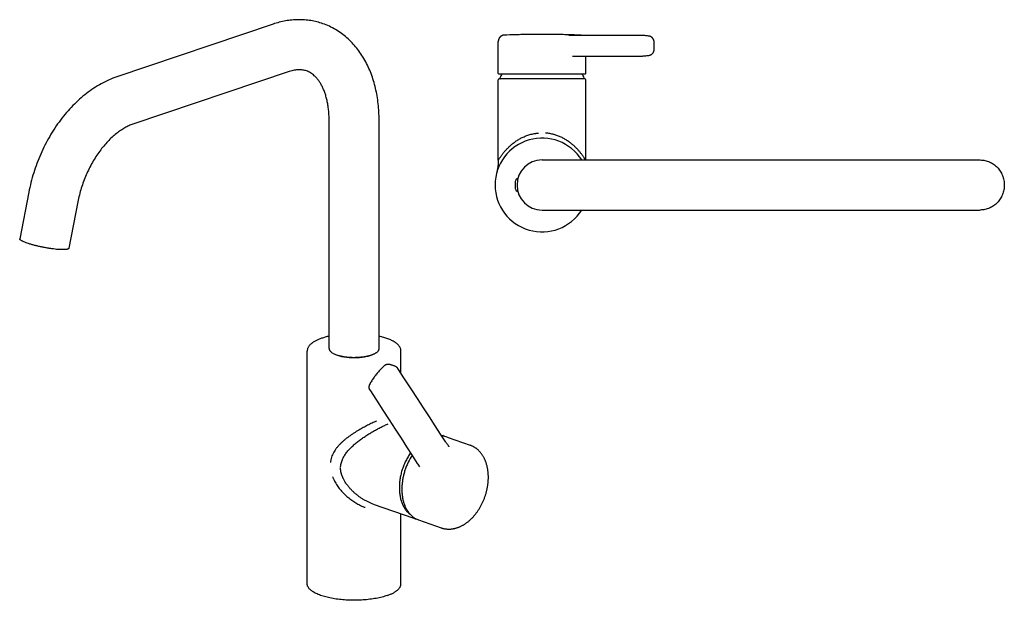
# Model space of a CAD drawing. Header units: millimetres. Extents: x 44 to 516, y 43 to 650.
# Tile 1 of 2: x 44 to 516, y 43 to 321. Entities that reach past the tile are written whole.
import ezdxf

# ---------------------------------------------------------------- set-up
doc = ezdxf.new("R2010")
doc.units = ezdxf.units.MM
doc.header["$LTSCALE"] = 32.67
doc.layers.get('0').update_dxf_attribs({"linetype": 'CONTINUOUS'})

msp = doc.modelspace()

# ---------------------------------------------------------------- linework, layer by layer
at = {"color": 7, "linetype": 'CONTINUOUS'}
for p, q in [((165.46, 319.12), (90.51, 293.86)), ((276.28, 313.83), (276.26, 313.82)), ((276.31, 313.83), (276.28, 313.83)), ((276.33, 313.83), (276.31, 313.83)), ((276.35, 313.83), (276.33, 313.83)), ((276.39, 313.83), (276.38, 313.83)), ((276.41, 313.84), (276.39, 313.83)), ((276.43, 313.84), (276.41, 313.84)), ((276.44, 313.84), (276.43, 313.84)), ((277.58, 313.87), (276.44, 313.84)), ((279.07, 313.92), (277.58, 313.87)), ((280.4, 313.96), (279.07, 313.92)), ((281.59, 314), (280.4, 313.96)), ((282.55, 314.02), (281.59, 314)), ((283.53, 314.05), (282.55, 314.02)), ((284.36, 314.07), (283.53, 314.05)), ((285.02, 314.08), (284.36, 314.07)), ((285.73, 314.09), (285.02, 314.08)), ((286.51, 314.11), (285.73, 314.09)), ((287.07, 314.12), (286.51, 314.11)), ((287.66, 314.13), (287.07, 314.12)), ((288.29, 314.14), (287.66, 314.13)), ((288.96, 314.15), (288.29, 314.14)), ((289.67, 314.15), (288.96, 314.15)), ((297.18, 314.17), (296.42, 314.18)), ((297.91, 314.17), (297.18, 314.17)), ((298.6, 314.16), (297.91, 314.17)), ((299.27, 314.16), (298.6, 314.16)), ((299.91, 314.15), (299.27, 314.16)), ((300.52, 314.14), (299.91, 314.15)), ((301.11, 314.13), (300.52, 314.14)), ((301.68, 314.12), (301.11, 314.13)), ((302.23, 314.12), (301.68, 314.12)), ((303.02, 314.1), (302.23, 314.12)), ((303.75, 314.09), (303.02, 314.1)), ((304.65, 314.07), (303.75, 314.09)), ((305.48, 314.05), (304.65, 314.07)), ((306.47, 314.02), (305.48, 314.05)), ((306.85, 314.01), (306.47, 314.02)), ((307.81, 313.99), (306.85, 314.01)), ((341.33, 313.74), (307.49, 313.74)), ((308.82, 313.96), (307.81, 313.99)), ((309.92, 313.92), (308.82, 313.96)), ((311.17, 313.88), (309.92, 313.92)), ((310.73, 313.75), (310.72, 313.75)), ((310.74, 313.75), (310.73, 313.75)), ((310.76, 313.74), (310.74, 313.75)), ((310.79, 313.74), (310.76, 313.74)), ((310.83, 313.74), (310.79, 313.74)), ((312.64, 313.84), (311.17, 313.88)), ((312.66, 313.84), (312.64, 313.84)), ((312.68, 313.83), (312.66, 313.84)), ((312.7, 313.83), (312.68, 313.83)), ((312.72, 313.83), (312.7, 313.83)), ((312.73, 313.83), (312.72, 313.83)), ((312.75, 313.83), (312.73, 313.83)), ((312.78, 313.83), (312.75, 313.83)), ((273.54, 295.44), (273.54, 310.84)), ((309.17, 303.79), (341.44, 303.79)), ((315.54, 295.44), (315.54, 303.79)), ((173.13, 296.38), (98.18, 271.12)), ((273.74, 295.24), (315.34, 295.24)), ((274.29, 292.94), (274.29, 293.08)), ((314.79, 292.94), (314.79, 293.08)), ((273.54, 253.78), (273.54, 292.34)), ((315.04, 292.84), (274.04, 292.84)), ((315.54, 253.94), (315.54, 292.34)), ((192.34, 163.44), (192.34, 273.1)), ((216.34, 163.44), (216.34, 273.1)), ((294.54, 253.94), (504.86, 253.94)), ((272.85, 247.93), (272.75, 247.55)), ((281.64, 243.59), (281.64, 240.29)), ((282.77, 245.04), (282.95, 245.04)), ((48.19, 238.47), (43.84, 216.18)), ((282.77, 238.84), (282.95, 238.84)), ((71.75, 233.87), (67.4, 211.58)), ((294.54, 229.94), (504.86, 229.94)), ((181.84, 50.55), (181.84, 162.29)), ((226.84, 151.59), (226.84, 162.29)), ((195.38, 160.66), (195.38, 160.63)), ((225.32, 153.93), (225.32, 153.93)), ((246.2, 121.94), (246.89, 121.69)), ((248.4, 118.61), (248.6, 118.32)), ((249.09, 120.93), (259.98, 117.13)), ((249.91, 116.47), (249.91, 116.47)), ((234.66, 108.32), (234.86, 108.01)), ((234.86, 108.01), (235.67, 106.73)), ((213.43, 88.88), (233.07, 82.03)), ((226.84, 50.55), (226.84, 84.2)), ((235.26, 81.27), (246.15, 77.47))]:
    msp.add_line(p, q, dxfattribs=at)
for points in [[(276.26, 313.82), (276.24, 313.82), (276.23, 313.82), (276.21, 313.82), (276.2, 313.82), (276.18, 313.82), (276.16, 313.81), (276.14, 313.81), (276.12, 313.81), (276.1, 313.81), (276.08, 313.8), (276.06, 313.8), (276.04, 313.8), (276.02, 313.79), (276, 313.79), (275.97, 313.78), (275.95, 313.78), (275.93, 313.77), (275.9, 313.77), (275.88, 313.76), (275.85, 313.76), (275.83, 313.75), (275.8, 313.75), (275.78, 313.74), (275.75, 313.73), (275.73, 313.73), (275.7, 313.72), (275.68, 313.71), (275.65, 313.7), (275.63, 313.7), (275.6, 313.69), (275.57, 313.68), (275.55, 313.67), (275.52, 313.66), (275.49, 313.65), (275.47, 313.64), (275.44, 313.63), (275.41, 313.62), (275.38, 313.61), (275.36, 313.59), (275.33, 313.58), (275.3, 313.57), (275.27, 313.56), (275.24, 313.54), (275.22, 313.53), (275.19, 313.52), (275.16, 313.5), (275.13, 313.49), (275.1, 313.47), (275.07, 313.46), (275.04, 313.44), (275.02, 313.42), (274.99, 313.4), (274.96, 313.39), (274.93, 313.37), (274.9, 313.35), (274.87, 313.33), (274.84, 313.31), (274.81, 313.29), (274.78, 313.27), (274.75, 313.25), (274.72, 313.22), (274.69, 313.2), (274.66, 313.18), (274.63, 313.15), (274.6, 313.13), (274.57, 313.1), (274.54, 313.07), (274.51, 313.04), (274.48, 313.02), (274.44, 312.99), (274.41, 312.95), (274.38, 312.92), (274.35, 312.89), (274.32, 312.86), (274.29, 312.82), (274.26, 312.79), (274.23, 312.75), (274.2, 312.71), (274.17, 312.67), (274.14, 312.63), (274.11, 312.59), (274.08, 312.55), (274.05, 312.51), (274.02, 312.46), (273.99, 312.42), (273.96, 312.37), (273.93, 312.32), (273.91, 312.28), (273.88, 312.23), (273.85, 312.18), (273.83, 312.13), (273.81, 312.07), (273.78, 312.02), (273.76, 311.96), (273.74, 311.91), (273.71, 311.85), (273.69, 311.79), (273.67, 311.73), (273.66, 311.67), (273.64, 311.61), (273.62, 311.54), (273.61, 311.48), (273.59, 311.41), (273.58, 311.34), (273.57, 311.27), (273.56, 311.2), (273.55, 311.12), (273.55, 311.05), (273.54, 310.97), (273.54, 310.9), (273.54, 310.84)], [(276.38, 313.83), (276.37, 313.83), (276.35, 313.83)], [(296.42, 314.18), (296.02, 314.18), (295.61, 314.18), (295.2, 314.18), (294.76, 314.18), (294.32, 314.18), (293.86, 314.18), (293.4, 314.18), (292.93, 314.18), (292.47, 314.18), (292.03, 314.17), (291.6, 314.17), (291.19, 314.17), (290.79, 314.16), (290.4, 314.16), (289.67, 314.15)], [(310.72, 313.75), (310.72, 313.75), (310.72, 313.75)], [(313.3, 313.74), (313.3, 313.74), (313.27, 313.75), (313.24, 313.75), (313.22, 313.76), (313.19, 313.77), (313.17, 313.77), (313.14, 313.78), (313.12, 313.78), (313.1, 313.79), (313.07, 313.79), (313.05, 313.79), (313.03, 313.8), (313.01, 313.8), (312.99, 313.8), (312.97, 313.81), (312.95, 313.81), (312.93, 313.81), (312.91, 313.82), (312.89, 313.82), (312.87, 313.82), (312.86, 313.82), (312.84, 313.82), (312.83, 313.82), (312.81, 313.83), (312.8, 313.83), (312.78, 313.83)], [(346.01, 313.34), (345.59, 313.41), (345.17, 313.47), (344.75, 313.53), (344.33, 313.58), (343.92, 313.62), (343.51, 313.65), (343.11, 313.68), (342.71, 313.71), (342.3, 313.72), (341.9, 313.73), (341.49, 313.74), (341.33, 313.74)], [(348.36, 310.6), (348.35, 310.67), (348.34, 310.75), (348.33, 310.83), (348.32, 310.91), (348.3, 310.99), (348.29, 311.07), (348.27, 311.15), (348.25, 311.23), (348.22, 311.31), (348.2, 311.39), (348.17, 311.47), (348.14, 311.54), (348.11, 311.62), (348.08, 311.69), (348.04, 311.77), (348.01, 311.84), (347.97, 311.91), (347.93, 311.98), (347.89, 312.05), (347.84, 312.12), (347.8, 312.18), (347.75, 312.25), (347.7, 312.31), (347.65, 312.37), (347.6, 312.43), (347.55, 312.49), (347.5, 312.55), (347.44, 312.6), (347.39, 312.65), (347.33, 312.71), (347.27, 312.76), (347.21, 312.8), (347.15, 312.85), (347.09, 312.89), (347.02, 312.94), (346.96, 312.98), (346.89, 313.02), (346.83, 313.05), (346.76, 313.09), (346.69, 313.12), (346.63, 313.15), (346.56, 313.18), (346.49, 313.21), (346.42, 313.23), (346.35, 313.26), (346.28, 313.28), (346.21, 313.3), (346.13, 313.31), (346.06, 313.33), (346.01, 313.34)], [(348.34, 306.75), (348.37, 307.12), (348.39, 307.51), (348.41, 307.9), (348.42, 308.29), (348.43, 308.67), (348.42, 309.06), (348.42, 309.45), (348.4, 309.84), (348.38, 310.23), (348.36, 310.6)], [(341.44, 303.79), (341.87, 303.79), (342.29, 303.8), (342.71, 303.82), (343.14, 303.85), (343.56, 303.88), (343.99, 303.92), (344.42, 303.96), (344.85, 304.02), (345.28, 304.08), (345.73, 304.15), (346.16, 304.22)], [(346.16, 304.22), (346.21, 304.23), (346.28, 304.25), (346.35, 304.27), (346.42, 304.29), (346.48, 304.31), (346.55, 304.33), (346.62, 304.36), (346.69, 304.38), (346.75, 304.41), (346.82, 304.44), (346.88, 304.48), (346.95, 304.51), (347.01, 304.55), (347.07, 304.59), (347.13, 304.63), (347.19, 304.67), (347.25, 304.71), (347.31, 304.76), (347.37, 304.81), (347.42, 304.86), (347.48, 304.91), (347.53, 304.96), (347.58, 305.01), (347.64, 305.07), (347.68, 305.13), (347.73, 305.19), (347.78, 305.25), (347.82, 305.31), (347.87, 305.37), (347.91, 305.44), (347.95, 305.5), (347.99, 305.57), (348.02, 305.64), (348.06, 305.71), (348.09, 305.78), (348.12, 305.85), (348.15, 305.92), (348.18, 306), (348.2, 306.07), (348.23, 306.15), (348.25, 306.22), (348.27, 306.3), (348.29, 306.38), (348.3, 306.45), (348.31, 306.53), (348.33, 306.61), (348.34, 306.69), (348.34, 306.75)], [(273.54, 253.78), (273.54, 253.4), (273.53, 253.01), (273.51, 252.61), (273.49, 252.22), (273.46, 251.83), (273.43, 251.43), (273.39, 251.04), (273.34, 250.65), (273.29, 250.26), (273.23, 249.87), (273.17, 249.48), (273.09, 249.09), (273.02, 248.7), (272.93, 248.32), (272.85, 247.93)], [(218.64, 155.02), (218.25, 154.65), (217.86, 154.27), (217.48, 153.89), (217.12, 153.51), (216.76, 153.13), (216.41, 152.75), (216.07, 152.37), (215.74, 151.99), (215.41, 151.61), (215.1, 151.23), (214.79, 150.84), (214.5, 150.45), (214.21, 150.06), (213.92, 149.67), (213.64, 149.26), (213.36, 148.86), (213.09, 148.44), (212.82, 148.02), (212.56, 147.59), (212.29, 147.15), (212.03, 146.7), (211.78, 146.26)], [(221.37, 155.83), (221.32, 155.84), (221.25, 155.85), (221.17, 155.86), (221.1, 155.87), (221.02, 155.88), (220.95, 155.89), (220.87, 155.89), (220.8, 155.89), (220.72, 155.89), (220.64, 155.89), (220.56, 155.88), (220.48, 155.88), (220.41, 155.87), (220.33, 155.86), (220.25, 155.84), (220.17, 155.83), (220.09, 155.81), (220.02, 155.79), (219.94, 155.77), (219.86, 155.74), (219.79, 155.72), (219.71, 155.69), (219.64, 155.66), (219.56, 155.63), (219.49, 155.59), (219.42, 155.56), (219.34, 155.52), (219.27, 155.48), (219.21, 155.44), (219.14, 155.4), (219.07, 155.36), (219, 155.31), (218.94, 155.26), (218.87, 155.22), (218.81, 155.17), (218.75, 155.12), (218.69, 155.06), (218.64, 155.02)], [(224.28, 154.83), (224.06, 154.93), (223.82, 155.04), (223.58, 155.14), (223.34, 155.23), (223.1, 155.32), (222.86, 155.41), (222.61, 155.49), (222.36, 155.57), (222.11, 155.64), (221.86, 155.71), (221.61, 155.77), (221.37, 155.83)], [(225.32, 153.93), (225.31, 153.95), (225.27, 154.01), (225.22, 154.07), (225.18, 154.13), (225.13, 154.18), (225.09, 154.24), (225.04, 154.29), (224.99, 154.34), (224.94, 154.39), (224.88, 154.44), (224.83, 154.49), (224.77, 154.53), (224.71, 154.58), (224.65, 154.62), (224.59, 154.66), (224.53, 154.7), (224.46, 154.74), (224.4, 154.77), (224.33, 154.81), (224.28, 154.83)], [(248.4, 118.61), (245.86, 122.45), (243.22, 126.47), (240.48, 130.65), (237.64, 134.99), (234.71, 139.5), (231.68, 144.16), (228.54, 148.98), (225.32, 153.93)], [(211.78, 146.26), (211.76, 146.21), (211.72, 146.14), (211.69, 146.07), (211.66, 146), (211.63, 145.93), (211.6, 145.86), (211.58, 145.79), (211.55, 145.72), (211.53, 145.65), (211.51, 145.58), (211.5, 145.5), (211.48, 145.43), (211.47, 145.36), (211.46, 145.29), (211.45, 145.22), (211.44, 145.15), (211.44, 145.08), (211.44, 145.01), (211.43, 144.94), (211.44, 144.87), (211.44, 144.8), (211.44, 144.73), (211.45, 144.66), (211.46, 144.59), (211.47, 144.52), (211.48, 144.45), (211.5, 144.39), (211.52, 144.32), (211.53, 144.26), (211.55, 144.19), (211.58, 144.13), (211.6, 144.06), (211.63, 144), (211.65, 143.94), (211.68, 143.88), (211.71, 143.82), (211.75, 143.76), (211.78, 143.7), (211.82, 143.64)], [(211.82, 143.64), (215.02, 138.71), (218.13, 133.91), (221.15, 129.27), (224.06, 124.78), (226.87, 120.44), (229.57, 116.25), (232.17, 112.21), (234.66, 108.32)], [(249.66, 116.75), (249.44, 117.06), (249.23, 117.38), (249.02, 117.69), (248.81, 118), (248.6, 118.32)], [(249.91, 116.47), (249.88, 116.49), (249.86, 116.51), (249.83, 116.54), (249.81, 116.56), (249.78, 116.59), (249.76, 116.62), (249.73, 116.65), (249.7, 116.68), (249.68, 116.72), (249.66, 116.75)], [(250.04, 116.39), (250.02, 116.4), (250, 116.41), (249.98, 116.42), (249.95, 116.44), (249.93, 116.46), (249.91, 116.47)], [(266.02, 112.24), (265.88, 112.46), (265.72, 112.68), (265.57, 112.9), (265.41, 113.11), (265.24, 113.32), (265.08, 113.53), (264.91, 113.73), (264.74, 113.92), (264.56, 114.11), (264.38, 114.3), (264.2, 114.48), (264.02, 114.66), (263.83, 114.83), (263.65, 115), (263.45, 115.16), (263.26, 115.31), (263.06, 115.47), (262.87, 115.62), (262.67, 115.76), (262.46, 115.9), (262.26, 116.03), (262.05, 116.16), (261.84, 116.28), (261.63, 116.4), (261.42, 116.51), (261.21, 116.62), (260.99, 116.72), (260.77, 116.82), (260.55, 116.92), (260.33, 117), (260.1, 117.09), (259.98, 117.13)], [(246.15, 77.47), (246.28, 77.43), (246.52, 77.35), (246.76, 77.28), (247, 77.22), (247.24, 77.16), (247.48, 77.1), (247.73, 77.05), (247.97, 77.01), (248.22, 76.97), (248.47, 76.94), (248.73, 76.91), (248.98, 76.89), (249.23, 76.88), (249.49, 76.87), (249.75, 76.86), (250.01, 76.86), (250.27, 76.87), (250.53, 76.88), (250.79, 76.9), (251.05, 76.92), (251.32, 76.95), (251.58, 76.99), (251.85, 77.03), (252.12, 77.08), (252.38, 77.14), (252.65, 77.2), (252.92, 77.26), (253.19, 77.33), (253.46, 77.41), (253.73, 77.5), (254, 77.59), (254.27, 77.68), (254.54, 77.78), (254.81, 77.89), (255.08, 78.01), (255.35, 78.13), (255.62, 78.25), (255.89, 78.39), (256.16, 78.52), (256.42, 78.67), (256.69, 78.82), (256.95, 78.97), (257.22, 79.13), (257.48, 79.3), (257.74, 79.47), (258, 79.65), (258.26, 79.83), (258.51, 80.02), (258.77, 80.21), (259.02, 80.41), (259.27, 80.61), (259.52, 80.82), (259.77, 81.04), (260.01, 81.26), (260.25, 81.48), (260.49, 81.71), (260.73, 81.94), (260.97, 82.17), (261.2, 82.42), (261.43, 82.66), (261.66, 82.91), (261.88, 83.16), (262.1, 83.42), (262.32, 83.68), (262.54, 83.95), (262.75, 84.22), (262.96, 84.49), (263.17, 84.77), (263.37, 85.05), (263.57, 85.34), (263.77, 85.62), (263.97, 85.91), (264.16, 86.21), (264.35, 86.5), (264.53, 86.8), (264.71, 87.11), (264.89, 87.41), (265.06, 87.72), (265.24, 88.03), (265.4, 88.35), (265.57, 88.66), (265.73, 88.98), (265.88, 89.3), (266.04, 89.63), (266.18, 89.95), (266.33, 90.28), (266.47, 90.61), (266.61, 90.94), (266.74, 91.27), (266.87, 91.61), (267, 91.94), (267.12, 92.28), (267.24, 92.62), (267.35, 92.96), (267.46, 93.3), (267.56, 93.65), (267.67, 93.99), (267.76, 94.34), (267.86, 94.68), (267.94, 95.03), (268.03, 95.38), (268.11, 95.73), (268.18, 96.07), (268.26, 96.42), (268.32, 96.77), (268.38, 97.12), (268.44, 97.47), (268.5, 97.82), (268.55, 98.17), (268.59, 98.52), (268.63, 98.87), (268.67, 99.22), (268.7, 99.57), (268.73, 99.92), (268.75, 100.27), (268.77, 100.62), (268.78, 100.96), (268.79, 101.31), (268.79, 101.65), (268.79, 102), (268.78, 102.34), (268.77, 102.68), (268.76, 103.02), (268.74, 103.36), (268.72, 103.69), (268.69, 104.03), (268.65, 104.36), (268.61, 104.69), (268.57, 105.02), (268.52, 105.35), (268.47, 105.67), (268.41, 105.99), (268.35, 106.31), (268.28, 106.63), (268.21, 106.94), (268.14, 107.26), (268.06, 107.56), (267.97, 107.87), (267.88, 108.17), (267.79, 108.47), (267.69, 108.77), (267.59, 109.06), (267.48, 109.35), (267.37, 109.63), (267.25, 109.91), (267.13, 110.19), (267, 110.46), (266.87, 110.73), (266.74, 111), (266.6, 111.26), (266.46, 111.51), (266.31, 111.76), (266.17, 112.01), (266.02, 112.24)]]:
    msp.add_lwpolyline(points, dxfattribs=at)
for centre, radius, start, end in [((273.74, 295.44), 0.2, 180, 270), ((274.79, 293.08), 0.5, 157.3534, 180), ((294.54, 284.84), 21.9, 151.6479, 157.3534), ((294.54, 284.84), 21.9, 22.6466, 28.3521), ((314.29, 293.08), 0.5, 0, 22.6466), ((315.34, 295.44), 0.2, 270, 360), ((274.04, 292.34), 0.5, 90, 180), ((274.39, 292.94), 0.1, 180, 266.5385), ((314.69, 292.94), 0.1, 273.4615, 360), ((315.04, 292.34), 0.5, 0, 90), ((294.54, 241.94), 22.5, 32.232, 327.768), ((294.54, 241.94), 12, 90, 270), ((281.94, 243.59), 0.3, 159.4476, 180), ((286.34, 241.94), 5, 146.0728, 159.4476), ((282.77, 244.34), 0.7, 90, 146.0728), ((281.94, 240.29), 0.3, 180, 200.5524), ((286.34, 241.94), 5, 200.5524, 213.9272), ((282.77, 239.54), 0.7, 213.9272, 270), ((196.23, 160.86), 1.14, 184.516, 185.5718), ((243.75, 112.68), 9.55, 63.7573, 70.7737), ((236.21, 91.03), 9.53, 250.7851, 257.8169)]:
    msp.add_arc(centre, radius, start, end, dxfattribs=at)
for points, knots in [([(189.4, 319.32), (188.45, 319.65), (186.52, 320.23), (183.57, 320.84), (180.57, 321.19), (177.53, 321.28), (174.49, 321.11), (171.45, 320.7), (168.43, 320.04), (166.45, 319.45), (165.46, 319.12)], [0, 0, 0, 0, 0.123411, 0.246961, 0.370794, 0.495065, 0.619939, 0.745596, 0.87222, 1, 1, 1, 1]), ([(216.34, 273.1), (216.34, 275.71), (216.14, 279.59), (215.43, 284.67), (214.68, 288.36), (213.72, 291.94), (212.54, 295.39), (211.14, 298.71), (209.53, 301.86), (207.7, 304.85), (205.66, 307.65), (203.41, 310.24), (200.96, 312.6), (198.32, 314.71), (195.5, 316.56), (192.52, 318.12), (190.45, 318.96), (189.4, 319.32)], [0, 0, 0, 0, 0.136761, 0.203686, 0.269584, 0.334455, 0.398326, 0.461246, 0.523287, 0.584538, 0.6451, 0.705082, 0.764595, 0.823746, 0.882637, 0.941359, 1, 1, 1, 1]), ([(90.51, 293.86), (89.23, 293.43), (86.67, 292.43), (82.96, 290.59), (79.35, 288.41), (74.66, 285.05), (70.28, 281.1), (66.25, 276.69), (63.38, 273.1), (60.69, 269.3), (58.21, 265.29), (55.94, 261.11), (53.89, 256.79), (52.08, 252.33), (49.99, 246.27), (48.8, 241.6), (48.19, 238.47)], [0, 0, 0, 0, 0.05601, 0.112892, 0.170746, 0.229645, 0.350625, 0.412752, 0.475868, 0.539875, 0.604649, 0.670039, 0.73588, 0.80199, 0.868181, 1, 1, 1, 1]), ([(181.5, 296.66), (181.21, 296.76), (180.63, 296.93), (179.73, 297.12), (178.78, 297.22), (177.77, 297.25), (176.7, 297.19), (175.56, 297.03), (174.36, 296.76), (173.55, 296.52), (173.13, 296.38)], [0, 0, 0, 0, 0.105147, 0.212463, 0.324013, 0.441655, 0.566975, 0.701238, 0.845376, 1, 1, 1, 1]), ([(192.34, 273.1), (192.34, 273.93), (192.3, 275.55), (192.12, 277.94), (191.82, 280.23), (191.4, 282.41), (190.88, 284.46), (190.27, 286.36), (189.57, 288.12), (188.8, 289.71), (187.97, 291.13), (187.1, 292.38), (186.2, 293.46), (185.28, 294.38), (184.35, 295.15), (183.42, 295.78), (182.47, 296.28), (181.82, 296.55), (181.5, 296.66)], [0, 0, 0, 0, 0.090236, 0.177634, 0.261874, 0.342648, 0.419668, 0.49267, 0.561433, 0.625792, 0.685661, 0.741059, 0.792141, 0.839222, 0.882795, 0.923536, 0.962283, 1, 1, 1, 1]), ([(98.18, 271.12), (97.54, 270.9), (96.22, 270.38), (94.25, 269.38), (92.22, 268.12), (90.17, 266.6), (88.11, 264.84), (86.08, 262.83), (84.1, 260.6), (82.2, 258.16), (80.39, 255.54), (78.7, 252.75), (77.14, 249.82), (75.72, 246.77), (74.46, 243.63), (73.37, 240.42), (72.45, 237.16), (71.96, 234.97), (71.75, 233.87)], [0, 0, 0, 0, 0.042612, 0.089125, 0.139421, 0.193293, 0.25047, 0.310646, 0.373488, 0.438651, 0.505778, 0.574509, 0.644478, 0.715318, 0.78666, 0.858135, 0.929371, 1, 1, 1, 1]), ([(273.54, 253.79), (273.55, 253.8), (273.56, 253.82), (273.59, 253.87), (273.63, 253.94), (273.72, 254.07), (273.85, 254.28), (274.04, 254.58), (274.27, 254.94), (274.55, 255.35), (274.86, 255.8), (275.34, 256.46), (276.01, 257.34), (276.93, 258.43), (277.97, 259.56), (279.13, 260.68), (280.41, 261.78), (281.83, 262.84), (283.37, 263.84), (285.04, 264.74), (286.53, 265.39), (287.78, 265.84), (289.08, 266.24), (290.25, 266.51), (291.27, 266.69), (291.97, 266.79), (292.49, 266.84), (292.84, 266.87)], [0, 0, 0, 0, 0.001275, 0.003621, 0.006997, 0.011359, 0.022865, 0.037754, 0.055614, 0.076048, 0.098704, 0.12328, 0.177226, 0.23635, 0.299654, 0.366497, 0.436484, 0.509386, 0.585074, 0.663454, 0.744418, 0.785822, 0.827786, 0.913152, 0.934755, 0.95644, 1, 1, 1, 1]), ([(315.44, 253.94), (315.4, 254), (315.31, 254.15), (315.15, 254.41), (314.95, 254.73), (314.71, 255.09), (314.44, 255.49), (314.13, 255.93), (313.79, 256.39), (313.43, 256.88), (313.03, 257.38), (312.45, 258.08), (311.83, 258.78), (311.17, 259.49), (310.44, 260.21), (309.47, 261.1), (308.21, 262.14), (306.83, 263.13), (305.59, 263.89), (304.55, 264.46), (303.73, 264.87), (302.88, 265.25), (302, 265.6), (301.25, 265.85), (300.64, 266.04), (300.01, 266.21), (299.22, 266.4), (298.25, 266.59), (297.27, 266.75), (296.61, 266.84), (296.27, 266.88)], [0, 0, 0, 0, 0.009467, 0.022215, 0.037833, 0.055974, 0.076346, 0.098664, 0.122646, 0.148055, 0.174741, 0.202602, 0.261432, 0.292188, 0.323733, 0.389034, 0.457114, 0.527807, 0.60102, 0.638559, 0.676698, 0.715418, 0.754696, 0.794505, 0.8146, 0.834815, 0.87558, 0.916747, 0.958248, 1, 1, 1, 1]), ([(504.86, 253.94), (505.24, 253.94), (506, 253.9), (507.12, 253.73), (508.23, 253.44), (509.3, 253.04), (510.32, 252.54), (511.3, 251.93), (512.21, 251.23), (513.05, 250.44), (513.82, 249.56), (514.49, 248.61), (515.08, 247.6), (515.56, 246.54), (515.95, 245.43), (516.22, 244.28), (516.39, 243.12), (516.43, 242.33), (516.43, 241.94)], [0, 0, 0, 0, 0.061343, 0.122731, 0.184207, 0.245811, 0.307578, 0.369535, 0.431704, 0.494096, 0.556714, 0.619555, 0.682603, 0.745839, 0.809232, 0.87275, 0.936353, 1, 1, 1, 1]), ([(516.43, 241.94), (516.43, 241.55), (516.39, 240.76), (516.22, 239.59), (515.95, 238.45), (515.56, 237.34), (515.08, 236.27), (514.49, 235.26), (513.82, 234.32), (513.05, 233.44), (512.21, 232.65), (511.3, 231.95), (510.32, 231.34), (509.3, 230.84), (508.23, 230.44), (507.12, 230.15), (506, 229.98), (505.24, 229.94), (504.86, 229.94)], [0, 0, 0, 0, 0.063647, 0.12725, 0.190768, 0.254161, 0.317397, 0.380445, 0.443286, 0.505904, 0.568296, 0.630465, 0.692422, 0.754189, 0.815793, 0.877269, 0.938657, 1, 1, 1, 1]), ([(47.45, 214.04), (47.16, 214.13), (46.63, 214.33), (45.89, 214.63), (45.34, 214.88), (44.96, 215.08), (44.71, 215.22), (44.5, 215.35), (44.31, 215.48), (44.15, 215.61), (44.03, 215.73), (43.93, 215.85), (43.87, 215.96), (43.84, 216.06), (43.84, 216.13), (43.84, 216.16), (43.84, 216.18)], [0, 0, 0, 0, 0.206075, 0.390634, 0.551976, 0.623528, 0.688834, 0.747823, 0.800483, 0.846876, 0.887181, 0.92175, 0.951226, 0.976709, 0.988503, 1, 1, 1, 1]), ([(67.4, 211.58), (67.4, 211.56), (67.38, 211.52), (67.34, 211.45), (67.29, 211.39), (67.22, 211.34), (67.14, 211.28), (67.05, 211.23), (66.93, 211.19), (66.76, 211.13), (66.5, 211.06), (66.15, 211.01), (65.74, 210.96), (65.28, 210.93), (64.77, 210.92), (64.22, 210.92), (63.61, 210.93), (62.73, 210.98), (61.54, 211.07), (60.03, 211.24), (58.43, 211.46), (56.77, 211.73), (55.08, 212.04), (53.41, 212.39), (51.78, 212.77), (50.23, 213.17), (48.79, 213.59), (47.88, 213.89), (47.45, 214.04)], [0, 0, 0, 0, 0.003372, 0.006908, 0.010748, 0.015003, 0.019752, 0.02505, 0.030935, 0.037431, 0.052308, 0.069739, 0.089715, 0.112184, 0.137068, 0.164265, 0.193653, 0.225096, 0.293536, 0.368252, 0.447758, 0.530457, 0.61468, 0.698725, 0.780892, 0.859525, 0.933047, 1, 1, 1, 1]), ([(188.74, 168.39), (188.23, 168.22), (187.27, 167.85), (186.14, 167.32), (185.31, 166.86), (184.75, 166.52), (184.23, 166.16), (183.76, 165.79), (183.33, 165.4), (182.95, 165), (182.63, 164.58), (182.35, 164.15), (182.13, 163.7), (181.97, 163.24), (181.87, 162.77), (181.84, 162.45), (181.84, 162.29)], [0, 0, 0, 0, 0.163967, 0.315117, 0.38586, 0.453421, 0.517894, 0.579422, 0.638206, 0.694505, 0.748636, 0.800963, 0.85188, 0.901783, 0.951046, 1, 1, 1, 1]), ([(192.34, 169.41), (191.71, 169.27), (190.5, 168.96), (189.31, 168.59), (188.74, 168.39)], [0, 0, 0, 0, 0.516271, 1, 1, 1, 1]), ([(226.84, 162.29), (226.84, 162.49), (226.81, 162.9), (226.65, 163.49), (226.39, 164.06), (226.05, 164.61), (225.62, 165.13), (225.11, 165.63), (224.53, 166.11), (223.88, 166.56), (223.16, 166.99), (222.36, 167.41), (221.51, 167.8), (220.59, 168.17), (219.6, 168.52), (218.19, 168.96), (217.09, 169.24), (216.34, 169.41)], [0, 0, 0, 0, 0.044685, 0.089824, 0.135929, 0.183567, 0.233308, 0.285669, 0.341076, 0.399843, 0.462183, 0.528214, 0.597977, 0.671444, 0.748532, 0.829111, 1, 1, 1, 1]), ([(192.34, 163.44), (192.34, 163.37), (192.35, 163.23), (192.4, 163.03), (192.47, 162.82), (192.57, 162.62), (192.7, 162.42), (192.92, 162.15), (193.27, 161.81), (193.78, 161.45), (194.38, 161.1), (195.09, 160.77), (195.59, 160.58), (195.86, 160.48)], [0, 0, 0, 0, 0.042421, 0.085571, 0.130134, 0.176722, 0.225851, 0.27794, 0.392135, 0.521092, 0.66549, 0.825303, 1, 1, 1, 1]), ([(194.72, 160.94), (194.96, 160.82), (195.49, 160.57), (196.35, 160.25), (197.32, 159.96), (198.37, 159.71), (199.49, 159.51), (200.68, 159.34), (201.91, 159.23), (203.18, 159.16), (204.45, 159.14), (205.73, 159.17), (206.99, 159.24), (208.21, 159.37), (209.39, 159.54), (210.51, 159.75), (211.54, 160.01), (212.2, 160.21), (212.51, 160.32)], [0, 0, 0, 0, 0.045614, 0.096386, 0.151873, 0.211543, 0.274792, 0.340958, 0.409333, 0.479176, 0.549726, 0.620209, 0.689853, 0.757901, 0.823614, 0.886294, 0.945287, 1, 1, 1, 1]), ([(195.86, 160.48), (196.07, 160.41), (196.52, 160.27), (197.46, 160.01), (198.72, 159.73), (200.32, 159.48), (202.02, 159.32), (203.76, 159.25), (205.51, 159.26), (207.24, 159.37), (208.91, 159.56), (210.24, 159.79), (211.24, 160.01), (211.95, 160.2), (212.61, 160.4), (213.22, 160.62), (213.79, 160.86), (214.31, 161.11), (214.78, 161.37), (215.18, 161.64), (215.54, 161.92), (215.83, 162.21), (216.05, 162.51), (216.22, 162.82), (216.32, 163.13), (216.34, 163.34), (216.34, 163.44)], [0, 0, 0, 0, 0.030826, 0.063272, 0.132489, 0.206497, 0.28396, 0.363435, 0.443417, 0.522386, 0.598853, 0.671405, 0.70581, 0.738768, 0.770147, 0.799832, 0.827728, 0.853761, 0.877886, 0.900095, 0.920422, 0.93896, 0.955875, 0.971426, 0.985979, 1, 1, 1, 1]), ([(212.51, 160.32), (212.78, 160.41), (213.27, 160.6), (213.75, 160.83), (213.97, 160.94)], [0, 0, 0, 0, 0.524815, 1, 1, 1, 1]), ([(215.06, 128.68), (214.71, 128.52), (214.02, 128.2), (212.61, 127.54), (211.2, 126.85), (209.79, 126.12), (208.39, 125.36), (207.34, 124.77), (206.65, 124.36)], [0, 0, 0, 0, 0.120274, 0.242843, 0.492847, 0.619352, 0.746294, 1, 1, 1, 1]), ([(206.65, 124.36), (206.23, 124.12), (205.61, 123.74), (204.79, 123.23), (203.98, 122.72), (202.99, 122.06), (201.84, 121.25), (200.72, 120.42), (199.66, 119.56), (198.64, 118.68), (197.68, 117.76), (196.78, 116.81), (195.95, 115.82), (195.2, 114.79), (194.53, 113.7), (193.95, 112.56), (193.49, 111.36), (193.2, 110.31), (193.04, 109.44), (192.99, 109), (192.97, 108.78)], [0, 0, 0, 0, 0.067743, 0.10141, 0.134911, 0.201339, 0.266901, 0.331506, 0.395102, 0.457679, 0.51927, 0.57996, 0.639894, 0.699286, 0.758422, 0.817657, 0.877403, 0.938064, 0.968858, 1, 1, 1, 1]), ([(197.87, 106.43), (197.88, 106.59), (197.89, 106.92), (197.95, 107.58), (198.1, 108.39), (198.37, 109.33), (198.83, 110.55), (199.44, 111.7), (200.16, 112.8), (200.74, 113.59), (201.37, 114.36), (202.03, 115.11), (202.73, 115.83), (203.46, 116.54), (204.21, 117.22), (205.26, 118.12), (206.61, 119.21), (208.3, 120.45), (210.05, 121.64), (211.54, 122.59), (212.75, 123.32), (213.97, 124.03), (215.19, 124.7), (216.4, 125.34), (217.58, 125.94), (219.02, 126.63), (220.18, 127.12), (220.75, 127.33)], [0, 0, 0, 0, 0.015371, 0.030669, 0.061066, 0.091295, 0.121451, 0.181804, 0.21214, 0.24263, 0.273314, 0.304212, 0.335325, 0.366652, 0.3982, 0.429976, 0.49418, 0.559141, 0.624648, 0.690388, 0.723211, 0.755911, 0.820578, 0.85231, 0.88344, 0.943383, 1, 1, 1, 1]), ([(249.09, 120.93), (248.68, 121.07), (247.83, 121.3), (246.97, 121.41), (246.53, 121.44)], [0, 0, 0, 0, 0.497483, 1, 1, 1, 1]), ([(231.41, 113.4), (230.99, 112.81), (230.2, 111.58), (229.14, 109.65), (228.23, 107.61), (227.46, 105.51), (226.85, 103.35), (226.4, 101.18), (226.13, 99.02), (226.03, 96.89), (226.1, 94.81), (226.36, 92.82), (226.78, 90.94), (227.37, 89.18), (228.12, 87.58), (229.02, 86.15), (230.07, 84.91), (230.87, 84.21), (231.29, 83.9)], [0, 0, 0, 0, 0.067503, 0.136253, 0.205805, 0.275689, 0.345428, 0.414545, 0.482586, 0.549126, 0.61379, 0.676265, 0.736321, 0.793823, 0.848754, 0.901229, 0.951508, 1, 1, 1, 1]), ([(232.15, 112.24), (231.48, 111.2), (230.56, 109.57), (229.55, 107.29), (228.88, 105.52), (228.33, 103.71), (227.88, 101.88), (227.55, 100.05), (227.34, 98.22), (227.25, 96.42), (227.28, 94.65), (227.43, 92.94), (227.7, 91.29), (228.09, 89.72), (228.59, 88.25), (229.21, 86.87), (229.7, 86.02), (229.96, 85.61)], [0, 0, 0, 0, 0.132336, 0.199538, 0.267011, 0.334452, 0.401555, 0.468022, 0.533569, 0.597929, 0.660863, 0.722161, 0.781656, 0.839224, 0.894797, 0.948369, 1, 1, 1, 1]), ([(213.43, 88.88), (212.98, 89.04), (212.06, 89.39), (210.72, 90.02), (209.39, 90.72), (208.1, 91.51), (206.83, 92.38), (205.61, 93.31), (204.43, 94.31), (203.3, 95.38), (202.24, 96.51), (201.41, 97.5), (200.79, 98.33), (200.34, 98.97), (199.92, 99.63), (199.53, 100.3), (199.24, 100.87), (199.02, 101.33), (198.81, 101.8), (198.62, 102.28), (198.45, 102.76), (198.33, 103.12), (198.22, 103.49), (198.12, 103.86), (198.05, 104.17), (198, 104.42), (197.97, 104.6), (197.94, 104.79), (197.92, 104.98), (197.9, 105.16), (197.88, 105.35), (197.87, 105.54), (197.87, 105.78), (197.86, 105.97), (197.86, 106.09)], [0, 0, 0, 0, 0.059714, 0.120314, 0.181767, 0.243883, 0.30649, 0.369487, 0.43278, 0.496265, 0.559849, 0.623471, 0.655291, 0.687098, 0.718865, 0.75057, 0.782199, 0.797978, 0.813729, 0.845169, 0.86087, 0.876557, 0.892218, 0.907842, 0.923418, 0.931181, 0.938924, 0.94665, 0.954366, 0.962056, 0.969686, 0.977256, 0.984816, 1, 1, 1, 1]), ([(194.01, 101.99), (194.08, 101.81), (194.23, 101.45), (194.47, 100.91), (194.72, 100.38), (195.08, 99.68), (195.56, 98.82), (196.41, 97.49), (197.35, 96.22), (198.37, 95.02), (199.44, 93.87), (200.86, 92.52), (202.39, 91.29), (203.66, 90.38), (204.63, 89.75), (205.63, 89.15), (206.3, 88.79), (206.64, 88.61)], [0, 0, 0, 0, 0.03125, 0.062557, 0.093906, 0.125288, 0.188119, 0.251011, 0.376825, 0.439734, 0.502604, 0.628096, 0.753075, 0.815279, 0.877212, 0.938809, 1, 1, 1, 1]), ([(206.64, 88.61), (206.88, 88.49), (207.37, 88.24), (208.11, 87.9), (208.86, 87.59), (209.36, 87.4), (209.61, 87.31)], [0, 0, 0, 0, 0.252579, 0.503571, 0.75278, 1, 1, 1, 1]), ([(229.96, 85.61), (230.29, 85.1), (230.84, 84.37), (231.66, 83.5), (232.32, 82.92), (233, 82.4), (233.73, 81.95), (234.48, 81.57), (235, 81.36), (235.26, 81.27)], [0, 0, 0, 0, 0.262554, 0.389815, 0.514771, 0.637816, 0.759384, 0.879947, 1, 1, 1, 1]), ([(220.25, 45.01), (219.85, 44.87), (219.02, 44.6), (217.73, 44.24), (216.36, 43.91), (214.94, 43.62), (213.45, 43.37), (211.38, 43.08), (208.71, 42.83), (205.44, 42.69), (202.15, 42.72), (198.91, 42.91), (196.27, 43.21), (194.24, 43.54), (192.79, 43.81), (191.41, 44.13), (190.09, 44.47), (188.85, 44.86), (187.69, 45.27), (186.63, 45.71), (185.65, 46.17), (184.78, 46.66), (184.02, 47.17), (183.36, 47.7), (182.82, 48.25), (182.39, 48.81), (182.12, 49.29), (181.98, 49.68), (181.9, 49.97), (181.85, 50.26), (181.84, 50.46), (181.84, 50.55)], [0, 0, 0, 0, 0.030824, 0.063268, 0.097203, 0.132491, 0.168978, 0.206502, 0.28396, 0.36343, 0.443407, 0.522371, 0.598833, 0.635685, 0.67139, 0.705793, 0.738748, 0.770125, 0.799809, 0.827702, 0.853734, 0.877858, 0.900065, 0.920391, 0.938927, 0.955841, 0.971392, 0.978774, 0.985961, 0.993014, 1, 1, 1, 1]), ([(220.25, 45.01), (220.75, 45.18), (221.48, 45.46), (222.41, 45.87), (223.04, 46.18), (223.64, 46.51), (224.18, 46.84), (224.68, 47.19), (225.13, 47.54), (225.53, 47.9), (225.87, 48.26), (226.17, 48.63), (226.41, 49.01), (226.61, 49.39), (226.74, 49.78), (226.83, 50.16), (226.84, 50.42), (226.84, 50.55)], [0, 0, 0, 0, 0.174659, 0.256466, 0.334469, 0.408613, 0.478877, 0.545275, 0.607865, 0.666756, 0.72212, 0.774198, 0.823317, 0.869894, 0.914448, 0.957588, 1, 1, 1, 1])]:
    msp.add_open_spline(points, degree=3, knots=knots, dxfattribs=at)

doc.saveas('drawing.dxf')
